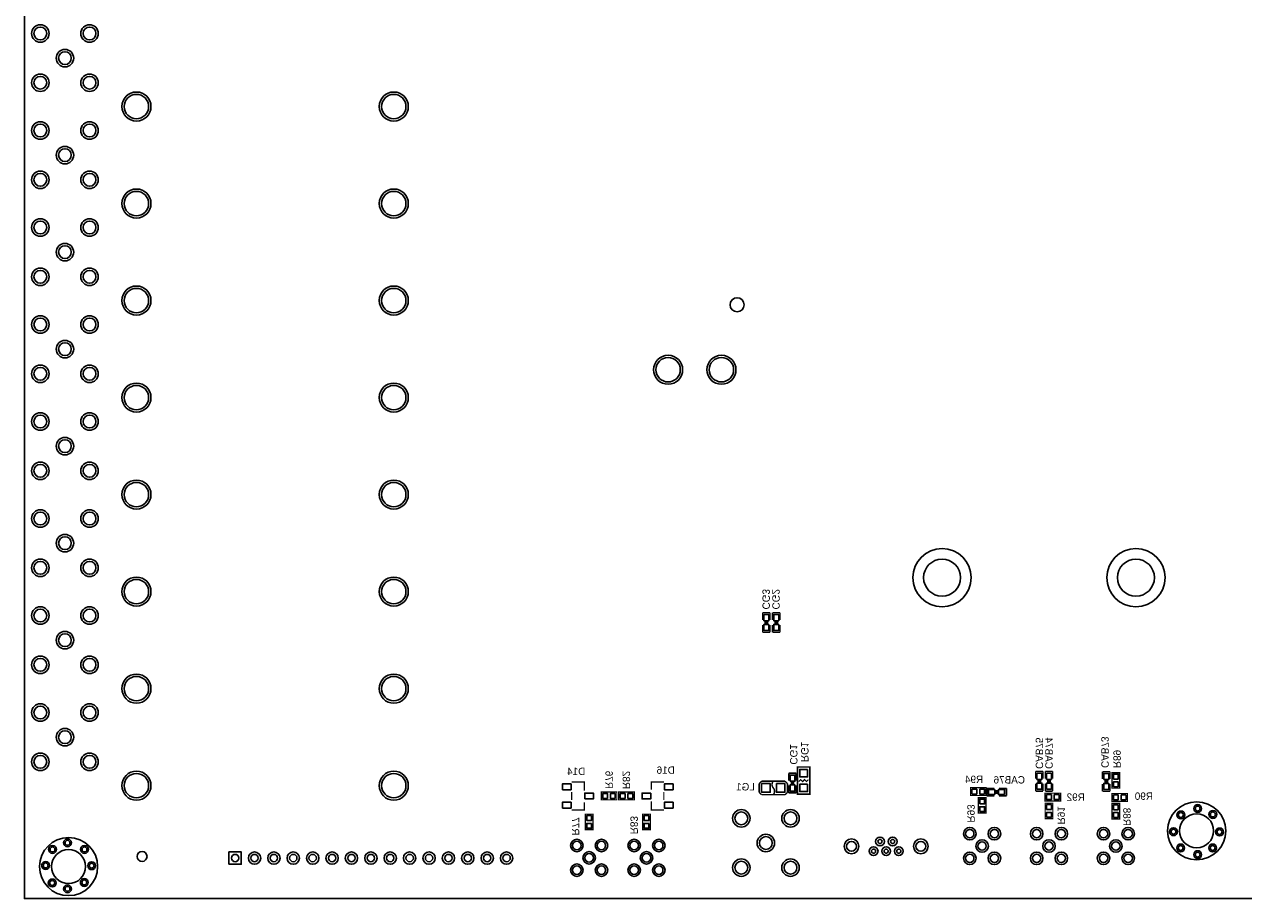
# Model space of a CAD drawing. Extents: x 0 to 254, y 0 to 180.
# Tile 1 of 4: x 0 to 126, y 0 to 90. Entities that reach past the tile are written whole.
import ezdxf

# ---------------------------------------------------------------- set-up
doc = ezdxf.new("R2010")
doc.units = 0
for name, color, linetype in [('BG_DRILLHOLE', 1, 'CONTINUOUS'), ('BG_OUTLINE', 2, 'CONTINUOUS'), ('PG_SILKSCREEN_BOTTOM', 6, 'CONTINUOUS'), ('PIN_BOTTOM', 8, 'CONTINUOUS'), ('RD_SILKSCREEN_BOTTOM', 7, 'CONTINUOUS')]:
    doc.layers.add(name, color=color, linetype=linetype)

msp = doc.modelspace()

# ---------------------------------------------------------------- linework, layer by layer
at = {"layer": 'BG_DRILLHOLE'}
for points in [[(2.302256, 89.178384, 1), (0.981456, 89.178384, 1)], [(7.382256, 89.178384, 1), (6.061456, 89.178384, 1)], [(4.842256, 86.638384, 1), (3.521456, 86.638384, 1)], [(2.302256, 84.098384, 1), (0.981456, 84.098384, 1)], [(7.382256, 84.098384, 1), (6.061456, 84.098384, 1)], [(12.8143, 81.64576, 1), (10.2997, 81.64576, 1)], [(39.3573, 81.64576, 1), (36.8427, 81.64576, 1)], [(2.302256, 79.178404, 1), (0.981456, 79.178404, 1)], [(7.382256, 79.178404, 1), (6.061456, 79.178404, 1)], [(4.842256, 76.638404, 1), (3.521456, 76.638404, 1)], [(2.302256, 74.098404, 1), (0.981456, 74.098404, 1)], [(7.382256, 74.098404, 1), (6.061456, 74.098404, 1)], [(12.8143, 71.64578, 1), (10.2997, 71.64578, 1)], [(39.3573, 71.64578, 1), (36.8427, 71.64578, 1)], [(2.302256, 69.178424, 1), (0.981456, 69.178424, 1)], [(7.382256, 69.178424, 1), (6.061456, 69.178424, 1)], [(4.842256, 66.638424, 1), (3.521456, 66.638424, 1)], [(2.302256, 64.098424, 1), (0.981456, 64.098424, 1)], [(7.382256, 64.098424, 1), (6.061456, 64.098424, 1)], [(12.8143, 61.6458, 1), (10.2997, 61.6458, 1)], [(39.3573, 61.6458, 1), (36.8427, 61.6458, 1)], [(74.235056, 61.215524, 1), (72.787256, 61.215524, 1)], [(2.302256, 59.178444, 1), (0.981456, 59.178444, 1)], [(7.382256, 59.178444, 1), (6.061456, 59.178444, 1)], [(4.842256, 56.638444, 1), (3.521456, 56.638444, 1)], [(67.65163, 54.51602, 1), (65.13703, 54.51602, 1)], [(73.151492, 54.51602, 1), (70.636892, 54.51602, 1)], [(2.302256, 54.098444, 1), (0.981456, 54.098444, 1)], [(7.382256, 54.098444, 1), (6.061456, 54.098444, 1)], [(12.8143, 51.64582, 1), (10.2997, 51.64582, 1)], [(39.3573, 51.64582, 1), (36.8427, 51.64582, 1)], [(2.302256, 49.178464, 1), (0.981456, 49.178464, 1)], [(7.382256, 49.178464, 1), (6.061456, 49.178464, 1)], [(4.842256, 46.638464, 1), (3.521456, 46.638464, 1)], [(2.302256, 44.098464, 1), (0.981456, 44.098464, 1)], [(7.382256, 44.098464, 1), (6.061456, 44.098464, 1)], [(12.8143, 41.64584, 1), (10.2997, 41.64584, 1)], [(39.3573, 41.64584, 1), (36.8427, 41.64584, 1)], [(2.302256, 39.178484, 1), (0.981456, 39.178484, 1)], [(7.382256, 39.178484, 1), (6.061456, 39.178484, 1)], [(4.842256, 36.638484, 1), (3.521456, 36.638484, 1)], [(2.302256, 34.098484, 1), (0.981456, 34.098484, 1)], [(7.382256, 34.098484, 1), (6.061456, 34.098484, 1)], [(96.552004, 33.082992, 1), (92.742004, 33.082992, 1)], [(116.551964, 33.082992, 1), (112.741964, 33.082992, 1)], [(12.8143, 31.64586, 1), (10.2997, 31.64586, 1)], [(39.3573, 31.64586, 1), (36.8427, 31.64586, 1)], [(2.302256, 29.178504, 1), (0.981456, 29.178504, 1)], [(7.382256, 29.178504, 1), (6.061456, 29.178504, 1)], [(4.842256, 26.638504, 1), (3.521456, 26.638504, 1)], [(2.302256, 24.098504, 1), (0.981456, 24.098504, 1)], [(7.382256, 24.098504, 1), (6.061456, 24.098504, 1)], [(12.8143, 21.64588, 1), (10.2997, 21.64588, 1)], [(39.3573, 21.64588, 1), (36.8427, 21.64588, 1)], [(2.302256, 19.178524, 1), (0.981456, 19.178524, 1)], [(7.382256, 19.178524, 1), (6.061456, 19.178524, 1)], [(4.842256, 16.638524, 1), (3.521456, 16.638524, 1)], [(2.302256, 14.098524, 1), (0.981456, 14.098524, 1)], [(7.382256, 14.098524, 1), (6.061456, 14.098524, 1)], [(12.8143, 11.6459, 1), (10.2997, 11.6459, 1)], [(39.3573, 11.6459, 1), (36.8427, 11.6459, 1)], [(74.5998, 8.27532, 1), (73.279, 8.27532, 1)], [(79.6798, 8.27532, 1), (78.359, 8.27532, 1)], [(119.53748, 8.6233, 1), (119.02948, 8.6233, 1)], [(121.26468, 9.2837, 1), (120.75668, 9.2837, 1)], [(122.83948, 8.6741, 1), (122.33148, 8.6741, 1)], [(122.6566, 6.985, 1), (119.1514, 6.985, 1)], [(77.1398, 5.73532, 1), (75.819, 5.73532, 1)], [(97.942654, 6.692138, 1), (97.079054, 6.692138, 1)], [(100.4824, 6.692138, 1), (99.6188, 6.692138, 1)], [(104.838754, 6.692138, 1), (103.975154, 6.692138, 1)], [(107.3785, 6.692138, 1), (106.5149, 6.692138, 1)], [(111.734854, 6.692138, 1), (110.871254, 6.692138, 1)], [(114.2746, 6.692138, 1), (113.411, 6.692138, 1)], [(118.77548, 6.8961, 1), (118.26748, 6.8961, 1)], [(123.52528, 6.8707, 1), (123.01728, 6.8707, 1)], [(3.15468, 5.0673, 1), (2.64668, 5.0673, 1)], [(6.30936, 3.302, 1), (2.80416, 3.302, 1)], [(4.70408, 5.7531, 1), (4.19608, 5.7531, 1)], [(6.45668, 5.0673, 1), (5.94868, 5.0673, 1)], [(57.41162, 5.472684, 1), (56.54802, 5.472684, 1)], [(59.95162, 5.472684, 1), (59.08802, 5.472684, 1)], [(63.326518, 5.472684, 1), (62.462918, 5.472684, 1)], [(65.866518, 5.472684, 1), (65.002918, 5.472684, 1)], [(85.817456, 5.387848, 1), (84.801456, 5.387848, 1)], [(87.800434, 4.887722, 1), (87.368634, 4.887722, 1)], [(88.465406, 5.887974, 1), (88.033606, 5.887974, 1)], [(89.100406, 4.887722, 1), (88.668606, 4.887722, 1)], [(89.765378, 5.887974, 1), (89.333578, 5.887974, 1)], [(90.400378, 4.887722, 1), (89.968578, 4.887722, 1)], [(92.967556, 5.387848, 1), (91.951556, 5.387848, 1)], [(99.2124, 5.422138, 1), (98.3488, 5.422138, 1)], [(106.1085, 5.422138, 1), (105.2449, 5.422138, 1)], [(113.0046, 5.422138, 1), (112.141, 5.422138, 1)], [(119.51208, 5.2197, 1), (119.00408, 5.2197, 1)], [(122.81408, 5.2197, 1), (122.30608, 5.2197, 1)], [(22.11578, 4.18084, 1), (21.35378, 4.18084, 1)], [(24.1173, 4.18084, 1), (23.3553, 4.18084, 1)], [(26.11628, 4.18084, 1), (25.35428, 4.18084, 1)], [(28.11526, 4.18084, 1), (27.35326, 4.18084, 1)], [(30.11678, 4.18084, 1), (29.35478, 4.18084, 1)], [(32.11576, 4.18084, 1), (31.35376, 4.18084, 1)], [(34.11728, 4.18084, 1), (33.35528, 4.18084, 1)], [(36.11626, 4.18084, 1), (35.35426, 4.18084, 1)], [(38.11524, 4.18084, 1), (37.35324, 4.18084, 1)], [(40.11676, 4.18084, 1), (39.35476, 4.18084, 1)], [(42.11574, 4.18084, 1), (41.35374, 4.18084, 1)], [(44.11726, 4.18084, 1), (43.35526, 4.18084, 1)], [(46.11624, 4.18084, 1), (45.35424, 4.18084, 1)], [(48.11522, 4.18084, 1), (47.35322, 4.18084, 1)], [(50.11674, 4.18084, 1), (49.35474, 4.18084, 1)], [(58.68162, 4.202938, 1), (57.81802, 4.202938, 1)], [(64.596518, 4.202938, 1), (63.732918, 4.202938, 1)], [(74.5998, 3.19532, 1), (73.279, 3.19532, 1)], [(79.6798, 3.19532, 1), (78.359, 3.19532, 1)], [(97.942654, 4.152138, 1), (97.079054, 4.152138, 1)], [(100.4824, 4.152138, 1), (99.6188, 4.152138, 1)], [(104.838754, 4.152138, 1), (103.975154, 4.152138, 1)], [(107.3785, 4.152138, 1), (106.5149, 4.152138, 1)], [(111.734854, 4.152138, 1), (110.871254, 4.152138, 1)], [(114.2746, 4.152138, 1), (113.411, 4.152138, 1)], [(121.26468, 4.5339, 1), (120.75668, 4.5339, 1)], [(2.44348, 3.4163, 1), (1.93548, 3.4163, 1)], [(7.19328, 3.3909, 1), (6.68528, 3.3909, 1)], [(57.41162, 2.932938, 1), (56.54802, 2.932938, 1)], [(59.95162, 2.932938, 1), (59.08802, 2.932938, 1)], [(63.326518, 2.932938, 1), (62.462918, 2.932938, 1)], [(65.866518, 2.932938, 1), (65.002918, 2.932938, 1)], [(3.12928, 1.6129, 1), (2.62128, 1.6129, 1)], [(6.43128, 1.6637, 1), (5.92328, 1.6637, 1)], [(4.70408, 1.0033, 1), (4.19608, 1.0033, 1)]]:
    msp.add_lwpolyline(points, format="xyb", close=True, dxfattribs=at)
at = {"layer": 'BG_OUTLINE'}
msp.add_lwpolyline([(0, 180.34), (254, 180.34), (254, 0), (0, 0)], close=True, dxfattribs=at)
at = {"layer": 'PG_SILKSCREEN_BOTTOM'}
for points, const_width in [([(76.1492, 29.475176), (76.1492, 28.713176)], 0.1524), ([(76.9112, 29.475176), (76.1492, 29.475176)], 0.1524), ([(76.9112, 28.713176), (76.9112, 29.475176)], 0.1524), ([(77.1652, 29.475176), (77.1652, 28.713176)], 0.1524), ([(77.9272, 29.475176), (77.1652, 29.475176)], 0.1524), ([(77.9272, 28.713176), (77.9272, 29.475176)], 0.1524), ([(76.1492, 28.205176), (76.1492, 27.443176)], 0.1524), ([(76.327, 28.535376), (76.7334, 28.535376)], 0.1524), ([(76.327, 28.382976), (76.7334, 28.382976)], 0.1524), ([(76.9112, 27.443176), (76.9112, 28.205176)], 0.1524), ([(77.1652, 28.205176), (77.1652, 27.443176)], 0.1524), ([(77.343, 28.535376), (77.7494, 28.535376)], 0.1524), ([(77.343, 28.382976), (77.7494, 28.382976)], 0.1524), ([(77.9272, 27.443176), (77.9272, 28.205176)], 0.1524), ([(76.1492, 27.443176), (76.9112, 27.443176)], 0.1524), ([(77.1652, 27.443176), (77.9272, 27.443176)], 0.1524), ([(78.84414, 12.9286), (78.84414, 12.1666)], 0.1524), ([(79.60614, 12.9286), (78.84414, 12.9286)], 0.1524), ([(79.60614, 12.1666), (79.60614, 12.9286)], 0.1524), ([(79.73568, 13.5636), (79.73568, 10.7696), (81.00568, 10.7696), (81.00568, 13.5636), (79.73568, 13.5636)], 0.1524), ([(104.3051, 13.11148), (104.3051, 12.34948)], 0.1524), ([(105.0671, 13.11148), (104.3051, 13.11148)], 0.1524), ([(105.0671, 12.34948), (105.0671, 13.11148)], 0.1524), ([(105.2957, 13.11148), (105.2957, 12.34948)], 0.1524), ([(106.0577, 13.11148), (105.2957, 13.11148)], 0.1524), ([(106.0577, 12.34948), (106.0577, 13.11148)], 0.1524), ([(111.2012, 13.08608), (111.2012, 12.32408)], 0.1524), ([(111.9632, 13.08608), (111.2012, 13.08608)], 0.1524), ([(111.9632, 12.32408), (111.9632, 13.08608)], 0.1524), ([(112.17402, 12.9794), (112.97158, 12.9794), (112.97158, 11.3792), (112.17402, 11.3792), (112.17402, 12.9794)], 0.127), ([(56.441086, 12.028424), (57.741566, 12.028424), (57.741566, 11.129264)], 0.127), ([(64.657224, 11.228324), (64.657224, 12.028424), (65.957704, 12.028424)], 0.127), ([(75.7809, 11.8491), (76.0349, 12.1031)], 0.1524), ([(75.7809, 10.9601), (75.7809, 11.8491)], 0.1524), ([(76.0349, 12.1031), (78.4479, 12.1031)], 0.1524), ([(78.4479, 12.1031), (78.7019, 11.8491)], 0.1524), ([(78.7019, 11.8491), (78.7019, 10.9601)], 0.1524), ([(78.84414, 11.6586), (78.84414, 10.8966)], 0.1524), ([(79.42834, 11.9888), (79.02194, 11.9888)], 0.1524), ([(79.42834, 11.8364), (79.02194, 11.8364)], 0.1524), ([(79.60614, 10.8966), (79.60614, 11.6586)], 0.1524), ([(80.870806, 12.266676), (80.670654, 12.066524), (80.470756, 12.266676), (80.270604, 12.066524), (80.070706, 12.266676), (79.870554, 12.066524)], 0.127), ([(97.58172, 10.62609), (97.58172, 11.42365), (99.18192, 11.42365), (99.18192, 10.62609), (97.58172, 10.62609)], 0.127), ([(99.2632, 11.35634), (99.2632, 10.59434)], 0.1524), ([(100.0252, 11.35634), (99.2632, 11.35634)], 0.1524), ([(101.2952, 11.35634), (100.5332, 11.35634)], 0.1524), ([(101.2952, 10.59434), (101.2952, 11.35634)], 0.1524), ([(104.3051, 11.84148), (104.3051, 11.07948)], 0.1524), ([(104.8893, 12.17168), (104.4829, 12.17168)], 0.1524), ([(104.8893, 12.01928), (104.4829, 12.01928)], 0.1524), ([(105.0671, 11.07948), (105.0671, 11.84148)], 0.1524), ([(105.2957, 11.84148), (105.2957, 11.07948)], 0.1524), ([(105.8799, 12.17168), (105.4735, 12.17168)], 0.1524), ([(105.8799, 12.01928), (105.4735, 12.01928)], 0.1524), ([(106.0577, 11.07948), (106.0577, 11.84148)], 0.1524), ([(111.2012, 11.81608), (111.2012, 11.05408)], 0.1524), ([(111.7854, 12.14628), (111.379, 12.14628)], 0.1524), ([(111.7854, 11.99388), (111.379, 11.99388)], 0.1524), ([(111.9632, 11.05408), (111.9632, 11.81608)], 0.1524), ([(56.441086, 10.179304), (56.441086, 10.976864)], 0.127), ([(59.500516, 10.179304), (59.500516, 10.976864), (61.100716, 10.976864), (61.100716, 10.179304), (59.500516, 10.179304)], 0.127), ([(62.898274, 10.976864), (62.898274, 10.179304), (61.298074, 10.179304), (61.298074, 10.976864), (62.898274, 10.976864)], 0.127), ([(65.957704, 9.127744), (64.657224, 9.127744), (64.657224, 10.026904)], 0.127), ([(65.957704, 10.976864), (65.957704, 10.179304)], 0.127), ([(76.0349, 10.7061), (75.7809, 10.9601)], 0.1524), ([(78.4479, 10.7061), (76.0349, 10.7061)], 0.1524), ([(78.7019, 10.9601), (78.4479, 10.7061)], 0.1524), ([(78.84414, 10.8966), (79.60614, 10.8966)], 0.1524), ([(98.38182, 10.414), (99.17938, 10.414), (99.17938, 8.8138), (98.38182, 8.8138), (98.38182, 10.414)], 0.127), ([(99.2632, 10.59434), (100.0252, 10.59434)], 0.1524), ([(100.203, 11.17854), (100.203, 10.77214)], 0.1524), ([(100.3554, 11.17854), (100.3554, 10.77214)], 0.1524), ([(100.5332, 10.59434), (101.2952, 10.59434)], 0.1524), ([(104.3051, 11.07948), (105.0671, 11.07948)], 0.1524), ([(106.8705, 10.86358), (106.8705, 10.06602), (105.2703, 10.06602), (105.2703, 10.86358), (106.8705, 10.86358)], 0.127), ([(105.2957, 11.07948), (106.0577, 11.07948)], 0.1524), ([(111.2012, 11.05408), (111.9632, 11.05408)], 0.1524), ([(113.77168, 10.834878), (113.77168, 10.037318), (112.17148, 10.037318), (112.17148, 10.834878), (113.77168, 10.834878)], 0.127), ([(57.741566, 9.927844), (57.741566, 9.127744), (56.441086, 9.127744)], 0.127), ([(105.27792, 9.839198), (106.07548, 9.839198), (106.07548, 8.238998), (105.27792, 8.238998), (105.27792, 9.839198)], 0.127), ([(112.17402, 9.813798), (112.97158, 9.813798), (112.97158, 8.213598), (112.17402, 8.213598), (112.17402, 9.813798)], 0.127), ([(58.645298, 7.103364), (57.847738, 7.103364), (57.847738, 8.703564), (58.645298, 8.703564), (58.645298, 7.103364)], 0.127), ([(64.560196, 7.103364), (63.762636, 7.103364), (63.762636, 8.703564), (64.560196, 8.703564), (64.560196, 7.103364)], 0.127)]:
    msp.add_lwpolyline(points, dxfattribs=dict(at, const_width=const_width))
at = {"layer": 'PG_SILKSCREEN_BOTTOM', "const_width": 0.1524}
for points in [[(77.2414, 12.1031, 0.366409), (77.2414, 11.404346)], [(77.2414, 11.404346), (77.2414, 11.4046, -0.366409), (77.2414, 10.705846)]]:
    msp.add_lwpolyline(points, format="xyb", dxfattribs=at)
at = {"layer": 'PIN_BOTTOM'}
for points in [[(76.7842, 29.284676), (76.2762, 29.284676), (76.2762, 28.649676), (76.7842, 28.649676)], [(77.8002, 29.284676), (77.2922, 29.284676), (77.2922, 28.649676), (77.8002, 28.649676)], [(76.7842, 28.268676), (76.2762, 28.268676), (76.2762, 27.633676), (76.7842, 27.633676)], [(77.8002, 28.268676), (77.2922, 28.268676), (77.2922, 27.633676), (77.8002, 27.633676)], [(78.97114, 12.1031), (79.47914, 12.1031), (79.47914, 12.7381), (78.97114, 12.7381)], [(80.77708, 13.3096), (79.96428, 13.3096), (79.96428, 12.5476), (80.77708, 12.5476)], [(104.4321, 12.28598), (104.9401, 12.28598), (104.9401, 12.92098), (104.4321, 12.92098)], [(105.4227, 12.28598), (105.9307, 12.28598), (105.9307, 12.92098), (105.4227, 12.92098)], [(111.3282, 12.26058), (111.8362, 12.26058), (111.8362, 12.89558), (111.3282, 12.89558)], [(112.32261, 12.32789), (112.82299, 12.32789), (112.82299, 12.82827), (112.32261, 12.82827)], [(55.491126, 11.228324), (56.390286, 11.228324), (56.390286, 11.827764), (55.491126, 11.827764)], [(66.907664, 11.827764), (66.008504, 11.827764), (66.008504, 11.228324), (66.907664, 11.228324)], [(76.0349, 11.8491), (76.0349, 10.9601), (76.9239, 10.9601), (76.9239, 11.8491)], [(77.5589, 11.8491), (77.5589, 10.9601), (78.4479, 10.9601), (78.4479, 11.8491)], [(78.97114, 11.0871), (79.47914, 11.0871), (79.47914, 11.7221), (78.97114, 11.7221)], [(80.77708, 11.7856), (79.96428, 11.7856), (79.96428, 11.0236), (80.77708, 11.0236)], [(104.4321, 11.26998), (104.9401, 11.26998), (104.9401, 11.90498), (104.4321, 11.90498)], [(105.4227, 11.26998), (105.9307, 11.26998), (105.9307, 11.90498), (105.4227, 11.90498)], [(111.3282, 11.24458), (111.8362, 11.24458), (111.8362, 11.87958), (111.3282, 11.87958)], [(112.32261, 11.53033), (112.82299, 11.53033), (112.82299, 12.03071), (112.32261, 12.03071)], [(57.792366, 10.278364), (58.691526, 10.278364), (58.691526, 10.877804), (57.792366, 10.877804)], [(60.152026, 10.327894), (60.152026, 10.828274), (59.651646, 10.828274), (59.651646, 10.327894)], [(60.949586, 10.327894), (60.949586, 10.828274), (60.449206, 10.828274), (60.449206, 10.327894)], [(61.449204, 10.828274), (61.449204, 10.327894), (61.949584, 10.327894), (61.949584, 10.828274)], [(62.246764, 10.828274), (62.246764, 10.327894), (62.747144, 10.327894), (62.747144, 10.828274)], [(64.606424, 10.877804), (63.707264, 10.877804), (63.707264, 10.278364), (64.606424, 10.278364)], [(98.23323, 10.77468), (98.23323, 11.27506), (97.73285, 11.27506), (97.73285, 10.77468)], [(99.03079, 10.77468), (99.03079, 11.27506), (98.53041, 11.27506), (98.53041, 10.77468)], [(98.53041, 9.76249), (99.03079, 9.76249), (99.03079, 10.26287), (98.53041, 10.26287)], [(100.0887, 10.72134), (100.0887, 11.22934), (99.4537, 11.22934), (99.4537, 10.72134)], [(101.1047, 10.72134), (101.1047, 11.22934), (100.4697, 11.22934), (100.4697, 10.72134)], [(105.42143, 10.71499), (105.42143, 10.21461), (105.92181, 10.21461), (105.92181, 10.71499)], [(106.21899, 10.71499), (106.21899, 10.21461), (106.71937, 10.21461), (106.71937, 10.71499)], [(112.32261, 10.686288), (112.32261, 10.185908), (112.82299, 10.185908), (112.82299, 10.686288)], [(113.12017, 10.686288), (113.12017, 10.185908), (113.62055, 10.185908), (113.62055, 10.686288)], [(55.491126, 9.328404), (56.390286, 9.328404), (56.390286, 9.927844), (55.491126, 9.927844)], [(66.907664, 9.927844), (66.008504, 9.927844), (66.008504, 9.328404), (66.907664, 9.328404)], [(98.53041, 8.96493), (99.03079, 8.96493), (99.03079, 9.46531), (98.53041, 9.46531)], [(105.42651, 9.187688), (105.92689, 9.187688), (105.92689, 9.688068), (105.42651, 9.688068)], [(105.42651, 8.390128), (105.92689, 8.390128), (105.92689, 8.890508), (105.42651, 8.890508)], [(112.32261, 9.162288), (112.82299, 9.162288), (112.82299, 9.662668), (112.32261, 9.662668)], [(112.32261, 8.364728), (112.82299, 8.364728), (112.82299, 8.865108), (112.32261, 8.865108)], [(58.496708, 8.552434), (57.996328, 8.552434), (57.996328, 8.052054), (58.496708, 8.052054)], [(58.496708, 7.754874), (57.996328, 7.754874), (57.996328, 7.254494), (58.496708, 7.254494)], [(64.411606, 8.552434), (63.911226, 8.552434), (63.911226, 8.052054), (64.411606, 8.052054)], [(64.411606, 7.754874), (63.911226, 7.754874), (63.911226, 7.254494), (64.411606, 7.254494)], [(21.09978, 3.54584), (21.09978, 4.81584), (22.36978, 4.81584), (22.36978, 3.54584)]]:
    msp.add_lwpolyline(points, close=True, dxfattribs=at)
for centre, radius in [((1.641856, 89.178384), 0.9017), ((6.721856, 89.178384), 0.9017), ((4.181856, 86.638384), 0.9017), ((1.641856, 84.098384), 0.9017), ((6.721856, 84.098384), 0.9017), ((11.557, 81.64576), 1.4986), ((38.1, 81.64576), 1.4986), ((1.641856, 79.178404), 0.9017), ((6.721856, 79.178404), 0.9017), ((4.181856, 76.638404), 0.9017), ((1.641856, 74.098404), 0.9017), ((6.721856, 74.098404), 0.9017), ((11.557, 71.64578), 1.4986), ((38.1, 71.64578), 1.4986), ((1.641856, 69.178424), 0.9017), ((6.721856, 69.178424), 0.9017), ((4.181856, 66.638424), 0.9017), ((1.641856, 64.098424), 0.9017), ((6.721856, 64.098424), 0.9017), ((11.557, 61.6458), 1.4986), ((38.1, 61.6458), 1.4986), ((73.511156, 61.215524), 0.7239), ((1.641856, 59.178444), 0.9017), ((6.721856, 59.178444), 0.9017), ((4.181856, 56.638444), 0.9017), ((66.39433, 54.51602), 1.4986), ((71.894192, 54.51602), 1.4986), ((1.641856, 54.098444), 0.9017), ((6.721856, 54.098444), 0.9017), ((11.557, 51.64582), 1.4986), ((38.1, 51.64582), 1.4986), ((1.641856, 49.178464), 0.9017), ((6.721856, 49.178464), 0.9017), ((4.181856, 46.638464), 0.9017), ((1.641856, 44.098464), 0.9017), ((6.721856, 44.098464), 0.9017), ((11.557, 41.64584), 1.4986), ((38.1, 41.64584), 1.4986), ((1.641856, 39.178484), 0.9017), ((6.721856, 39.178484), 0.9017), ((4.181856, 36.638484), 0.9017), ((94.647004, 33.082992), 3.0099), ((114.646964, 33.082992), 3.0099), ((1.641856, 34.098484), 0.9017), ((6.721856, 34.098484), 0.9017), ((11.557, 31.64586), 1.4986), ((38.1, 31.64586), 1.4986), ((1.641856, 29.178504), 0.9017), ((6.721856, 29.178504), 0.9017), ((4.181856, 26.638504), 0.9017), ((1.641856, 24.098504), 0.9017), ((6.721856, 24.098504), 0.9017), ((11.557, 21.64588), 1.4986), ((38.1, 21.64588), 1.4986), ((1.641856, 19.178524), 0.9017), ((6.721856, 19.178524), 0.9017), ((4.181856, 16.638524), 0.9017), ((1.641856, 14.098524), 0.9017), ((6.721856, 14.098524), 0.9017), ((11.557, 11.6459), 1.4986), ((38.1, 11.6459), 1.4986), ((73.9394, 8.27532), 0.9017), ((79.0194, 8.27532), 0.9017), ((120.904, 6.985), 2.9972), ((119.28348, 8.6233), 0.4064), ((121.01068, 9.2837), 0.4064), ((122.58548, 8.6741), 0.4064), ((4.55676, 3.302), 2.9972), ((76.4794, 5.73532), 0.9017), ((88.249506, 5.887974), 0.4572), ((89.549478, 5.887974), 0.4572), ((97.510854, 6.692138), 0.6477), ((100.0506, 6.692138), 0.6477), ((104.406954, 6.692138), 0.6477), ((106.9467, 6.692138), 0.6477), ((111.303054, 6.692138), 0.6477), ((113.8428, 6.692138), 0.6477), ((118.52148, 6.8961), 0.4064), ((123.27128, 6.8707), 0.4064), ((2.90068, 5.0673), 0.4064), ((4.45008, 5.7531), 0.4064), ((6.20268, 5.0673), 0.4064), ((56.97982, 5.472684), 0.6477), ((59.51982, 5.472684), 0.6477), ((62.894718, 5.472684), 0.6477), ((65.434718, 5.472684), 0.6477), ((85.309456, 5.387848), 0.762), ((87.584534, 4.887722), 0.4572), ((88.884506, 4.887722), 0.4572), ((90.184478, 4.887722), 0.4572), ((92.459556, 5.387848), 0.762), ((98.7806, 5.422138), 0.6477), ((105.6767, 5.422138), 0.6477), ((112.5728, 5.422138), 0.6477), ((119.25808, 5.2197), 0.4064), ((122.56008, 5.2197), 0.4064), ((2.18948, 3.4163), 0.4064), ((6.93928, 3.3909), 0.4064), ((12.1412, 4.3434), 0.508), ((23.7363, 4.18084), 0.635), ((25.73528, 4.18084), 0.635), ((27.73426, 4.18084), 0.635), ((29.73578, 4.18084), 0.635), ((31.73476, 4.18084), 0.635), ((33.73628, 4.18084), 0.635), ((35.73526, 4.18084), 0.635), ((37.73424, 4.18084), 0.635), ((39.73576, 4.18084), 0.635), ((41.73474, 4.18084), 0.635), ((43.73626, 4.18084), 0.635), ((45.73524, 4.18084), 0.635), ((47.73422, 4.18084), 0.635), ((49.73574, 4.18084), 0.635), ((58.24982, 4.202938), 0.6477), ((64.164718, 4.202938), 0.6477), ((73.9394, 3.19532), 0.9017), ((79.0194, 3.19532), 0.9017), ((97.510854, 4.152138), 0.6477), ((100.0506, 4.152138), 0.6477), ((104.406954, 4.152138), 0.6477), ((106.9467, 4.152138), 0.6477), ((111.303054, 4.152138), 0.6477), ((113.8428, 4.152138), 0.6477), ((121.01068, 4.5339), 0.4064), ((56.97982, 2.932938), 0.6477), ((59.51982, 2.932938), 0.6477), ((62.894718, 2.932938), 0.6477), ((65.434718, 2.932938), 0.6477), ((2.87528, 1.6129), 0.4064), ((4.45008, 1.0033), 0.4064), ((6.17728, 1.6637), 0.4064)]:
    msp.add_circle(centre, radius, dxfattribs=at)

# ---------------------------------------------------------------- texts
at = {"layer": 'RD_SILKSCREEN_BOTTOM', "text_generation_flag": 2, "width": 1.003333}
for s, p in [('CG3', (76.1238, 29.805122)), ('CG2', (77.1398, 29.805122)), ('CAB75', (104.3051, 13.364972)), ('CAB74', (105.2957, 13.364972)), ('CAB73', (111.0742, 13.466572)), ('CG1', (78.97114, 13.817346)), ('RG1', (80.11668, 14.071346)), ('R89', (112.3188, 13.449046)), ('R76', (59.930284, 11.30173)), ('R82', (61.708284, 11.282172)), ('R93', (97.2566, 7.835646)), ('R91', (106.5657, 7.641844)), ('R88', (113.3348, 7.489444)), ('R77', (56.468518, 6.50621)), ('R83', (62.510416, 6.63321))]:
    msp.add_text(s, height=0.762, rotation=270, dxfattribs=at).set_placement(p)
for s, p in [('D14', (57.85358, 12.737084)), ('D16', (67.085718, 12.864084)), ('R94', (98.890074, 11.91387)), ('CAB76', (103.200708, 11.86434)), ('LG1', (75.336654, 11.150346)), ('R92', (109.372654, 10.0838)), ('R90', (116.400834, 10.182098))]:
    msp.add_text(s, height=0.762, dxfattribs=at).set_placement(p)

doc.saveas('drawing.dxf')
